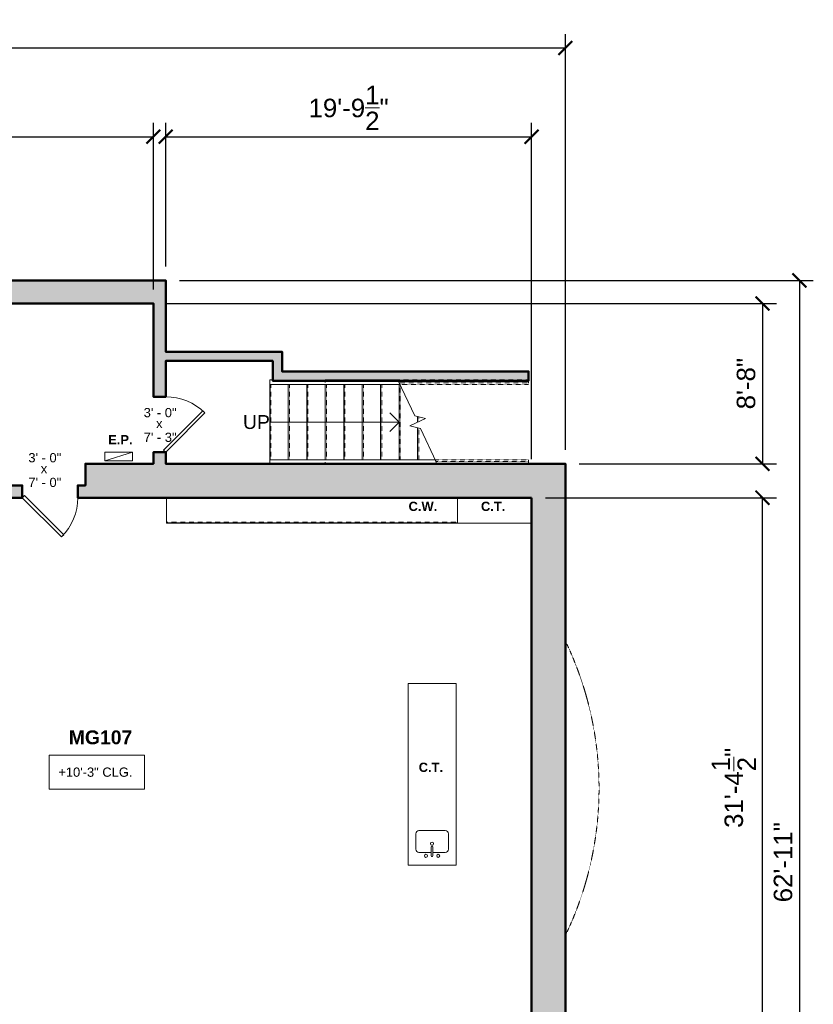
# Model space of a CAD drawing. Header units: inches. Extents: x -2078 to 109126, y -964 to 6385.
# Tile 76 of 137: x 10623 to 11139, y 4573 to 5212. Entities that reach past the tile are written whole.
import ezdxf

# ---------------------------------------------------------------- set-up
doc = ezdxf.new("R2010")
doc.units = ezdxf.units.IN
doc.header["$MEASUREMENT"] = 0
doc.linetypes.add('HIDDEN2', pattern=[0.1875, 0.125, -0.0625])
for name, color, linetype, lineweight in [('A-ANNO', 2, 'Continuous', 5), ('A-ANNO-DIMS', 1, 'Continuous', 9), ('A-CASE', 4, 'Continuous', 9), ('A-DOOR', 1, 'Continuous', 18), ('A-EQPT', 150, 'Continuous', 9), ('A-FIXT', 150, 'Continuous', 9), ('A-HIDDEN', 2, 'HIDDEN2', 18), ('A-RAILING', 4, 'Continuous', 9), ('A-STRS', 4, 'Continuous', 9), ('A-WALL', 3, 'Continuous', 40), ('S-STRS-ANNO', 31, 'Continuous', 9), ('S-STRS-MBND', 31, 'Continuous', 9)]:
    doc.layers.add(name, color=color, linetype=linetype, lineweight=lineweight)
doc.layers.add('A-HATCH', color=9, linetype='Continuous')
doc.styles.add('Arial', font='arial.ttf')
doc.styles.add('Arial_1', font='arial.ttf', dxfattribs={"height": 0.0625})
doc.styles.add('Arial_2', font='arial.ttf', dxfattribs={"height": 3})
doc.styles.add('Arial_B', font='arialbd.ttf', dxfattribs={"height": 4.5})
doc.styles.add('Arial_B_1', font='arialbd.ttf', dxfattribs={"height": 3})
doc.styles.add('Jay Cad', font='arial.ttf', dxfattribs={"height": 0.125})
doc.dimstyles.new('Jay Cad - DIMS', dxfattribs={"dimtxt": 0.125, "dimasz": 0.09375, "dimexe": 0.09375, "dimexo": 0.09375, "dimgap": 0.046875, "dimtad": 1, "dimdec": 1, "dimzin": 0, "dimdsep": 46, "dimlunit": 4, "dimtxsty": 'Jay Cad', "dimblk": 'ARCHTICK', "dimcen": 0.09, "dimclrd": 1, "dimclre": 1, "dimclrt": 256, "dimadec": 0, "dimazin": 0, "dimtfac": 1, "dimtdec": 1, "dimtofl": 0, "dimtmove": 1, "dimatfit": 3, "dimfxl": 1, "dimtolj": 1, "dimtzin": 0, "dimarcsym": 0})

# ---------------------------------------------------------------- blocks, each defined once
blk = doc.blocks.new('JC_DOOR_SINGLE PANEL - SINGLE DOOR-1459075-Munger Science Center _ Ahmanson Lecture Hall-1st Floor')
at = {"layer": 'A-DOOR', "lineweight": 20}
for p, q in [((-7.46, 29.46), (-8.87, 28.04)), ((-8.87, 28.04), (16.59, 2.59)), ((18, 4), (-7.46, 29.46)), ((16.59, 2.59), (18, 4))]:
    blk.add_line(p, q, dxfattribs=at)
at = {"layer": 'A-DOOR', "lineweight": 9}
blk.add_arc((18, 4), 36, 135, 180, dxfattribs=at)
blk = doc.blocks.new('JC_KITCHEN SINK - SINK-1465548-Munger Science Center _ Ahmanson Lecture Hall-1st Floor')
at = {"layer": 'A-FIXT'}
for p, q in [((-9.95, -3.64), (-9.95, 6.45)), ((-7.95, 8.45), (9.19, 8.45)), ((11.19, 6.45), (11.19, -3.64)), ((0.12, -5.64), (-7.95, -5.64)), ((0.12, -7.89), (0.12, -2.09)), ((1.12, -7.89), (1.12, -2.09)), ((9.19, -5.64), (1.12, -5.64))]:
    blk.add_line(p, q, dxfattribs=at)
for centre, radius, start, end in [((-7.95, 6.45), 2, 90, 180), ((9.19, 6.45), 2, 360, 90), ((0.62, 0), 1, 360, 180), ((0.62, 0), 1, 180, 0), ((-7.95, -3.64), 2, 180, 270), ((0.62, -2.09), 0.5, 360, 180), ((9.19, -3.64), 2, 270, 0), ((-3.38, -7.89), 1, 360, 180), ((-3.38, -7.89), 1, 180, 0), ((0.62, -7.89), 0.5, 180, 0), ((4.62, -7.89), 1, 0, 180), ((4.62, -7.89), 1, 180, 0)]:
    blk.add_arc(centre, radius, start, end, dxfattribs=at)
blk = doc.blocks.new('JC_DOOR_SINGLE PANEL - SINGLE DOOR-1483412-Munger Science Center _ Ahmanson Lecture Hall-1st Floor')
at = {"layer": 'A-DOOR', "lineweight": 20}
for p, q in [((-7.46, 29.46), (-8.87, 28.04)), ((-8.87, 28.04), (16.59, 2.59)), ((18, 4), (-7.46, 29.46)), ((16.59, 2.59), (18, 4))]:
    blk.add_line(p, q, dxfattribs=at)
at = {"layer": 'A-DOOR', "lineweight": 9}
blk.add_arc((18, 4), 36, 135, 180, dxfattribs=at)
blk = doc.blocks.new('Railing - Railing-1485568-Munger Science Center _ Ahmanson Lecture Hall-1st Floor')
at = {"layer": 'A-RAILING'}
for p, q in [((1539.58, 619.88), (1539.66, 619.88)), ((1540.12, 618.88), (1539.66, 619.88)), ((1540.12, 618.88), (1539.66, 619.88)), ((1540.12, 618.88), (1539.66, 619.88)), ((1540.12, 618.88), (1539.66, 619.88)), ((1540.12, 618.88), (1539.66, 619.88)), ((1539.97, 618.88), (1540.12, 618.88))]:
    blk.add_line(p, q, dxfattribs=at)
at = {"layer": 'A-RAILING', "linetype": 'HIDDEN2'}
for p, q in [((1539.66, 619.88), (1599.79, 619.88)), ((1539.66, 619.88), (1599.79, 619.88)), ((1539.66, 619.88), (1599.79, 619.88)), ((1539.66, 619.88), (1599.79, 619.88)), ((1539.66, 619.88), (1599.79, 619.88)), ((1599.79, 619.88), (1599.79, 618.88)), ((1599.79, 619.88), (1599.79, 618.88)), ((1599.79, 619.88), (1599.79, 618.88)), ((1599.79, 619.88), (1599.79, 618.88)), ((1599.79, 619.88), (1599.79, 618.88)), ((1540.12, 618.88), (1599.79, 618.88)), ((1540.12, 618.88), (1599.79, 618.88)), ((1540.12, 618.88), (1599.79, 618.88)), ((1540.12, 618.88), (1599.79, 618.88)), ((1540.12, 618.88), (1599.79, 618.88))]:
    blk.add_line(p, q, dxfattribs=at)
blk = doc.blocks.new('Railing - Railing-1485572-Munger Science Center _ Ahmanson Lecture Hall-1st Floor')
at = {"layer": 'A-RAILING', "linetype": 'HIDDEN2'}
for p, q in [((1515.61, 671.79), (1599.79, 671.79)), ((1515.61, 671.79), (1599.79, 671.79)), ((1515.61, 671.79), (1599.79, 671.79)), ((1515.61, 671.79), (1599.79, 671.79)), ((1515.61, 671.79), (1599.79, 671.79)), ((1515.99, 670.79), (1599.79, 670.79)), ((1515.99, 670.79), (1599.79, 670.79)), ((1515.99, 670.79), (1599.79, 670.79)), ((1515.99, 670.79), (1599.79, 670.79)), ((1515.99, 670.79), (1599.79, 670.79)), ((1599.79, 671.79), (1599.79, 670.79)), ((1599.79, 671.79), (1599.79, 670.79)), ((1599.79, 671.79), (1599.79, 670.79)), ((1599.79, 671.79), (1599.79, 670.79)), ((1599.79, 671.79), (1599.79, 670.79))]:
    blk.add_line(p, q, dxfattribs=at)
blk = doc.blocks.new('Top Rail Type - Top Rail_Internal_-1485578-Munger Science Center _ Ahmanson Lecture Hall-1st Floor')
at = {"layer": 'A-RAILING', "flags": 128}
for points in [[(1431.79, 619.3), (1431.79, 619.38), (1431.79, 619.46)], [(1467.8, 619.49), (1467.79, 619.38), (1467.8, 619.27)]]:
    blk.add_lwpolyline(points, dxfattribs=at)
blk = doc.blocks.new('Top Rail Type - Top Rail_Internal_-V2-Munger Science Center _ Ahmanson Lecture Hall-1st Floor')
at = {"layer": 'A-RAILING'}
for p, q in [((1431.79, 620.88), (1431.79, 618.38)), ((1431.79, 620.88), (1539.19, 620.88)), ((1540.36, 618.38), (1539.19, 620.88)), ((1467.79, 617.88), (1540.36, 617.88)), ((1540.36, 617.88), (1540.36, 618.38))]:
    blk.add_line(p, q, dxfattribs=at)
at = {"layer": 'A-RAILING', "linetype": 'HIDDEN2'}
for p, q in [((1539.19, 620.88), (1599.79, 620.88)), ((1599.79, 620.88), (1599.79, 617.88)), ((1540.36, 617.88), (1599.79, 617.88))]:
    blk.add_line(p, q, dxfattribs=at)
blk = doc.blocks.new('Top Rail Type - Top Rail_Internal_-1485589-Munger Science Center _ Ahmanson Lecture Hall-1st Floor')
at = {"layer": 'A-RAILING', "flags": 128}
for points in [[(1431.79, 671.21), (1431.79, 671.29), (1431.79, 671.38)], [(1467.8, 671.4), (1467.79, 671.29), (1467.8, 671.18)]]:
    blk.add_lwpolyline(points, dxfattribs=at)
blk = doc.blocks.new('Top Rail Type - Top Rail_Internal_-V3-Munger Science Center _ Ahmanson Lecture Hall-1st Floor')
at = {"layer": 'A-RAILING'}
for p, q in [((1431.79, 672.79), (1431.79, 669.79)), ((1431.79, 672.79), (1433.73, 672.79)), ((1467.79, 672.79), (1515.22, 672.79)), ((1515.22, 672.29), (1515.22, 672.79)), ((1516.38, 669.79), (1515.22, 672.29)), ((1431.79, 669.79), (1516.38, 669.79))]:
    blk.add_line(p, q, dxfattribs=at)
at = {"layer": 'A-RAILING', "linetype": 'HIDDEN2'}
for p, q in [((1515.22, 672.79), (1599.79, 672.79)), ((1599.79, 672.79), (1599.79, 669.79)), ((1516.38, 669.79), (1599.79, 669.79))]:
    blk.add_line(p, q, dxfattribs=at)
blk = doc.blocks.new('JC- existing door Tag_quad - JC- existing door Tag_quad-839775-Munger Science Center _ Ahmanson Lecture Hall-1st Floor')
at = {"layer": 'A-ANNO', "insert": (-0.0234, 0.0378), "char_height": 0.0625, "width": 0.0505, "attachment_point": 1, "style": 'Arial_1', "bg_fill": 3, "box_fill_scale": 1.25, "bg_fill_color": 256, "bg_fill_true_color": 13158600, "bg_fill_transparency": 0}
blk.add_mtext('x', dxfattribs=at)
blk = doc.blocks.new('_ArchTick')
at = {"color": 0, "linetype": 'ByBlock', "const_width": 0.15}
blk.add_lwpolyline([(-0.5, -0.5), (0.5, 0.5)], dxfattribs=at)
blk = doc.blocks.new('*D3296')
at = {"layer": 'A-ANNO-DIMS', "color": 1, "lineweight": -2, "transparency": 16777216}
for p, q in [((10964.56, 4901.69), (11114.51, 4901.69)), ((11105.51, 4525.19), (11105.51, 4901.69)), ((10964.56, 4525.19), (11114.51, 4525.19))]:
    blk.add_line(p, q, dxfattribs=at)
at = {"layer": 'Defpoints', "color": 0, "transparency": 16777216}
for p in [(10955.56, 4901.69), (11105.51, 4901.69), (10955.56, 4525.19)]:
    blk.add_point(p, dxfattribs=at)
at = {"layer": 'A-ANNO-DIMS', "color": 1, "lineweight": -2, "transparency": 16777216, "xscale": 9, "yscale": 9, "zscale": 9}
for p, rotation in [((11105.51, 4901.69), 90), ((11105.51, 4525.19), 270)]:
    blk.add_blockref('_ArchTick', p, dxfattribs=dict(at, rotation=rotation))
at = {"layer": 'A-ANNO-DIMS', "color": 2, "transparency": 16777216, "insert": (11086.85, 4713.44), "char_height": 12, "width": 1.4974, "attachment_point": 5, "rotation": 90, "style": 'Jay Cad'}
blk.add_mtext('\\A1;31\'-4{\\H1x;\\S1/2;}"', dxfattribs=at)
blk = doc.blocks.new('*D3298')
at = {"layer": 'A-ANNO-DIMS', "color": 1, "lineweight": -2, "transparency": 16777216}
for p, q in [((10719.06, 5027.69), (11114.51, 5027.69)), ((11105.51, 5027.69), (11105.51, 4923.69)), ((10986.56, 4923.69), (11114.51, 4923.69))]:
    blk.add_line(p, q, dxfattribs=at)
at = {"layer": 'Defpoints', "color": 0, "transparency": 16777216}
for p in [(10710.06, 5027.69), (10977.56, 4923.69), (11105.51, 4923.69)]:
    blk.add_point(p, dxfattribs=at)
at = {"layer": 'A-ANNO-DIMS', "color": 1, "lineweight": -2, "transparency": 16777216, "xscale": 9, "yscale": 9, "zscale": 9}
for p, rotation in [((11105.51, 5027.69), 90), ((11105.51, 4923.69), 270)]:
    blk.add_blockref('_ArchTick', p, dxfattribs=dict(at, rotation=rotation))
at = {"layer": 'A-ANNO-DIMS', "color": 2, "transparency": 16777216, "insert": (11094.88, 4975.69), "char_height": 12, "width": 0.8017, "attachment_point": 5, "rotation": 90, "style": 'Jay Cad'}
blk.add_mtext('\\A1;8\'-8"', dxfattribs=at)
blk = doc.blocks.new('*D3299')
at = {"layer": 'A-ANNO-DIMS', "color": 1, "lineweight": -2, "transparency": 16777216}
for p, q in [((10727.06, 5042.69), (11138.51, 5042.69)), ((11129.51, 5042.69), (11129.51, 4287.69)), ((10344.56, 4287.69), (11138.51, 4287.69))]:
    blk.add_line(p, q, dxfattribs=at)
at = {"layer": 'Defpoints', "color": 0, "transparency": 16777216}
for p in [(10718.06, 5042.69), (10335.56, 4287.69), (11129.51, 4287.69)]:
    blk.add_point(p, dxfattribs=at)
at = {"layer": 'A-ANNO-DIMS', "color": 1, "lineweight": -2, "transparency": 16777216, "xscale": 9, "yscale": 9, "zscale": 9}
for p, rotation in [((11129.51, 5042.69), 90), ((11129.51, 4287.69), 270)]:
    blk.add_blockref('_ArchTick', p, dxfattribs=dict(at, rotation=rotation))
at = {"layer": 'A-ANNO-DIMS', "color": 2, "transparency": 16777216, "insert": (11118.88, 4665.19), "char_height": 12, "width": 1.1478, "attachment_point": 5, "rotation": 90, "style": 'Jay Cad'}
blk.add_mtext('\\A1;62\'-11"', dxfattribs=at)
blk = doc.blocks.new('*D3300')
at = {"layer": 'A-ANNO-DIMS', "color": 1, "lineweight": -2, "transparency": 16777216}
for p, q in [((10718.06, 5051.69), (10718.06, 5144.89)), ((10955.56, 4926.69), (10955.56, 5144.89)), ((10718.06, 5135.89), (10955.56, 5135.89))]:
    blk.add_line(p, q, dxfattribs=at)
at = {"layer": 'Defpoints', "color": 0, "transparency": 16777216}
for p in [(10955.56, 5135.89), (10718.06, 5042.69), (10955.56, 4917.69)]:
    blk.add_point(p, dxfattribs=at)
at = {"layer": 'A-ANNO-DIMS', "color": 1, "lineweight": -2, "transparency": 16777216, "xscale": 9, "yscale": 9, "zscale": 9, "rotation": 180}
blk.add_blockref('_ArchTick', (10718.06, 5135.89), dxfattribs=at)
at = {"layer": 'A-ANNO-DIMS', "color": 1, "lineweight": -2, "transparency": 16777216, "xscale": 9, "yscale": 9, "zscale": 9}
blk.add_blockref('_ArchTick', (10955.56, 5135.89), dxfattribs=at)
at = {"layer": 'A-ANNO-DIMS', "color": 2, "transparency": 16777216, "insert": (10836.81, 5154.54), "char_height": 12, "width": 1.4974, "attachment_point": 5, "style": 'Jay Cad'}
blk.add_mtext('\\A1;19\'-9{\\H1x;\\S1/2;}"', dxfattribs=at)
blk = doc.blocks.new('*D3301')
at = {"layer": 'A-ANNO-DIMS', "color": 1, "lineweight": -2, "transparency": 16777216}
for p, q in [((9166.06, 5036.69), (9166.06, 5144.89)), ((10710.06, 5036.69), (10710.06, 5144.89)), ((9166.06, 5135.89), (10710.06, 5135.89))]:
    blk.add_line(p, q, dxfattribs=at)
at = {"layer": 'Defpoints', "color": 0, "transparency": 16777216}
for p in [(10710.06, 5135.89), (9166.06, 5027.69), (10710.06, 5027.69)]:
    blk.add_point(p, dxfattribs=at)
at = {"layer": 'A-ANNO-DIMS', "color": 1, "lineweight": -2, "transparency": 16777216, "xscale": 9, "yscale": 9, "zscale": 9, "rotation": 180}
blk.add_blockref('_ArchTick', (9166.06, 5135.89), dxfattribs=at)
at = {"layer": 'A-ANNO-DIMS', "color": 1, "lineweight": -2, "transparency": 16777216, "xscale": 9, "yscale": 9, "zscale": 9}
blk.add_blockref('_ArchTick', (10710.06, 5135.89), dxfattribs=at)
at = {"layer": 'A-ANNO-DIMS', "color": 2, "transparency": 16777216, "insert": (9938.06, 5146.51), "char_height": 12, "width": 1.1478, "attachment_point": 5, "style": 'Jay Cad'}
blk.add_mtext('\\A1;128\'-8"', dxfattribs=at)
blk = doc.blocks.new('*D3308')
at = {"layer": 'A-ANNO-DIMS', "color": 1, "lineweight": -2, "transparency": 16777216}
for p, q in [((8526.53, 5036.69), (8526.53, 5202.47)), ((10977.56, 4932.69), (10977.56, 5202.47)), ((8526.53, 5193.47), (10977.56, 5193.47))]:
    blk.add_line(p, q, dxfattribs=at)
at = {"layer": 'Defpoints', "color": 0, "transparency": 16777216}
for p in [(10977.56, 5193.47), (8526.53, 5027.69), (10977.56, 4923.69)]:
    blk.add_point(p, dxfattribs=at)
at = {"layer": 'A-ANNO-DIMS', "color": 1, "lineweight": -2, "transparency": 16777216, "xscale": 9, "yscale": 9, "zscale": 9, "rotation": 180}
blk.add_blockref('_ArchTick', (8526.53, 5193.47), dxfattribs=at)
at = {"layer": 'A-ANNO-DIMS', "color": 1, "lineweight": -2, "transparency": 16777216, "xscale": 9, "yscale": 9, "zscale": 9}
blk.add_blockref('_ArchTick', (10977.56, 5193.47), dxfattribs=at)
at = {"layer": 'A-ANNO-DIMS', "color": 2, "transparency": 16777216, "insert": (9752.04, 5204.1), "char_height": 12, "width": 1.1478, "attachment_point": 5, "style": 'Jay Cad'}
blk.add_mtext('\\A1;204\'-3"', dxfattribs=at)

msp = doc.modelspace()

# ---------------------------------------------------------------- linework, layer by layer
at = {"layer": 'A-CASE'}
for p, q in [((10718.558, 4901.692), (10718.558, 4885.192)), ((10907.558, 4885.192), (10907.558, 4901.692)), ((10718.558, 4885.192), (10954.822, 4885.192)), ((10875.558, 4781.192), (10875.558, 4663.192)), ((10875.558, 4781.192), (10906.558, 4781.192)), ((10906.558, 4781.192), (10906.558, 4663.192)), ((10875.558, 4663.192), (10906.558, 4663.192))]:
    msp.add_line(p, q, dxfattribs=at)
at = {"layer": 'A-EQPT'}
for p, q in [((10678.469, 4931.297), (10696.469, 4931.297)), ((10678.469, 4925.515), (10678.469, 4931.297)), ((10696.469, 4931.297), (10678.469, 4925.515)), ((10696.469, 4925.515), (10678.469, 4925.515)), ((10696.469, 4931.297), (10696.469, 4925.515))]:
    msp.add_line(p, q, dxfattribs=at)
at = {"layer": 'A-HIDDEN'}
msp.add_line((10907.558, 4885.848), (10718.558, 4885.848), dxfattribs=at)
at = {"layer": 'A-HIDDEN', "lineweight": 20}
msp.add_arc((10779.605, 4713.192), 219.786, 334.245633, 25.754367, dxfattribs=at)
at = {"layer": 'A-STRS'}
for p, q in [((10785.618, 4975.105), (10785.618, 4926.192)), ((10797.618, 4975.105), (10797.618, 4926.192)), ((10809.618, 4975.105), (10809.618, 4926.192)), ((10821.618, 4975.105), (10821.618, 4926.192)), ((10833.618, 4975.105), (10833.618, 4926.192)), ((10845.618, 4975.105), (10845.618, 4926.192)), ((10857.618, 4975.105), (10857.618, 4926.192)), ((10869.618, 4975.105), (10869.618, 4926.192)), ((10881.618, 4954.265), (10881.618, 4950.649)), ((10881.618, 4947.032), (10881.618, 4926.192)), ((10893.993, 4923.692), (10894.188, 4923.692))]:
    msp.add_line(p, q, dxfattribs=at)
at = {"layer": 'A-STRS', "linetype": 'HIDDEN2'}
for p, q in [((10786.368, 4975.105), (10786.368, 4926.192)), ((10798.368, 4975.105), (10798.368, 4926.192)), ((10810.368, 4975.105), (10810.368, 4926.192)), ((10822.368, 4975.105), (10822.368, 4926.192)), ((10834.368, 4975.105), (10834.368, 4926.192)), ((10846.368, 4975.105), (10846.368, 4926.192)), ((10858.368, 4975.105), (10858.368, 4926.192)), ((10870.368, 4974.774), (10870.368, 4926.192)), ((10882.368, 4954.083), (10882.368, 4950.998)), ((10882.368, 4946.85), (10882.368, 4926.192))]:
    msp.add_line(p, q, dxfattribs=at)
at = {"layer": 'A-WALL', "lineweight": 50}
msp.add_lwpolyline([(9166.058, 5027.692), (10710.058, 5027.692), (10710.058, 4967.192), (10718.058, 4967.192), (10718.058, 4990.417), (10787.566, 4990.417), (10787.566, 4977.605), (10953.618, 4977.605), (10953.618, 4983.605), (10793.566, 4983.605), (10793.566, 4996.417), (10718.058, 4996.417), (10718.058, 5042.692), (8550.199, 5042.692)], dxfattribs=at)
msp.add_lwpolyline([(10624.969, 4901.692), (10624.969, 4909.692), (10372.558, 4909.692), (10372.558, 4901.692)], close=True, dxfattribs=at)
at = {"layer": 'S-STRS-ANNO'}
for p, q in [((10869.618, 4950.649), (10863.618, 4956.649)), ((10785.618, 4950.649), (10797.618, 4950.649)), ((10797.618, 4950.649), (10809.618, 4950.649)), ((10809.618, 4950.649), (10821.618, 4950.649)), ((10821.618, 4950.649), (10833.618, 4950.649)), ((10833.618, 4950.649), (10845.618, 4950.649)), ((10845.618, 4950.649), (10857.618, 4950.649)), ((10857.618, 4950.649), (10869.618, 4950.649)), ((10869.618, 4950.649), (10863.618, 4944.649))]:
    msp.add_line(p, q, dxfattribs=at)
at = {"layer": 'S-STRS-MBND'}
for p, q in [((10879.716, 4954.727), (10869.048, 4977.605)), ((10876.52, 4948.271), (10886.716, 4953.026)), ((10886.716, 4953.026), (10879.716, 4954.727)), ((10883.519, 4946.57), (10876.52, 4948.271)), ((10893.642, 4924.863), (10883.519, 4946.57)), ((10894.188, 4923.692), (10893.955, 4924.192))]:
    msp.add_line(p, q, dxfattribs=at)

# ---------------------------------------------------------------- block references
at = {"layer": 'A-DOOR', "rotation": 180}
msp.add_blockref('JC_DOOR_SINGLE PANEL - SINGLE DOOR-1459075-Munger Science Center _ Ahmanson Lecture Hall-1st Floor', (10642.969, 4905.692), dxfattribs=at)
at = {"layer": 'A-FIXT'}
msp.add_blockref('JC_KITCHEN SINK - SINK-1465548-Munger Science Center _ Ahmanson Lecture Hall-1st Floor', (10890.373, 4677.24), dxfattribs=at)
at = {"layer": 'A-RAILING'}
for name in ['Top Rail Type - Top Rail_Internal_-V3-Munger Science Center _ Ahmanson Lecture Hall-1st Floor', 'Top Rail Type - Top Rail_Internal_-1485589-Munger Science Center _ Ahmanson Lecture Hall-1st Floor', 'Railing - Railing-1485572-Munger Science Center _ Ahmanson Lecture Hall-1st Floor', 'Top Rail Type - Top Rail_Internal_-V2-Munger Science Center _ Ahmanson Lecture Hall-1st Floor', 'Railing - Railing-1485568-Munger Science Center _ Ahmanson Lecture Hall-1st Floor', 'Top Rail Type - Top Rail_Internal_-1485578-Munger Science Center _ Ahmanson Lecture Hall-1st Floor']:
    msp.add_blockref(name, (9353.831, 4305.312), dxfattribs=at)

# ---------------------------------------------------------------- texts
at = {"layer": 'A-ANNO', "char_height": 6, "attachment_point": 1, "style": 'Arial_2', "bg_fill": 3, "box_fill_scale": 1.25, "bg_fill_color": 256, "bg_fill_true_color": 13158600, "bg_fill_transparency": 0}
for s, insert, width in [('3\' - 0"', (10703.749, 4959.898), 26.967), ('7\' - 3"', (10703.749, 4943.875), 26.967), ('3\' - 0"', (10628.884, 4930.63), 26.967), ('7\' - 0"', (10628.884, 4914.608), 26.967), ('+10\'-3" CLG.', (10648.347, 4726.633), 60.297)]:
    msp.add_mtext(s, dxfattribs=dict(at, insert=insert, width=width))
at = {"layer": 'A-ANNO', "insert": (10768.242, 4955.269), "char_height": 9, "width": 20.85096, "attachment_point": 1, "line_spacing_factor": 0.941778, "style": 'Arial'}
msp.add_mtext('UP', dxfattribs=at)
at = {"layer": 'A-ANNO', "attachment_point": 1}
for s, insert, char_height, width, style in [('E.P.', (10680.713, 4942.341), 6, 19.998, 'Arial_B'), ('C.W.', (10875.731, 4899.08), 6, 23.634, 'Arial_B'), ('C.T.', (10922.731, 4899.08), 6, 19.998, 'Arial_B'), ('MG107', (10655.138, 4750.716), 9, 113.019, 'Arial_B_1'), ('C.T.', (10882.322, 4729.772), 6, 19.998, 'Arial_B')]:
    msp.add_mtext(s, dxfattribs=dict(at, insert=insert, char_height=char_height, width=width, style=style))

# ---------------------------------------------------------------- dimensions: what is measured, and where the dimension line sits
at = {"layer": 'A-ANNO-DIMS'}
dim = msp.add_linear_dim(base=(10710.058, 5135.886), p1=(9166.058, 5027.692), p2=(10710.058, 5027.692), dimstyle='Jay Cad - DIMS', override={"dimclrt": 2}, dxfattribs=at)
dim.commit()
dim.dimension.update_dxf_attribs({"geometry": '*D3301', "text_midpoint": (9938.058, 5146.513)})
dim = msp.add_linear_dim(base=(11105.506, 4901.692), p1=(10955.558, 4525.192), p2=(10955.558, 4901.692), angle=90, dimstyle='Jay Cad - DIMS', override={"dimclrt": 2}, dxfattribs=at)
dim.commit()
dim.dimension.update_dxf_attribs({"geometry": '*D3296', "text_midpoint": (11086.851, 4713.442)})

# ---------------------------------------------------------------- next in the draw order: hatches: boundary and pattern name
at = {"layer": 'A-HATCH'}
h = msp.add_hatch(color=256, dxfattribs=at)
h.dxf.hatch_style = 1
h.paths.add_polyline_path([(7442.991, 4443.066), (7810.847, 4519.174), (7832.61, 4527.095), (7823.924, 4549.725), (7859.83, 4562.794), (7868.12, 4540.019), (7892.552, 4548.912), (7890.158, 4555.49), (7872.303, 4548.991), (7863.753, 4572.483), (7857.175, 4570.089), (7857.778, 4568.432), (7816.134, 4553.274), (7824.462, 4531.578), (7808.931, 4525.925), (7476.345, 4457.115), (7475.837, 4458.511), (7848.428, 4594.123), (7848.967, 4592.642), (7855.544, 4595.036), (7852.269, 4604.035), (7678.423, 4540.76), (7658.154, 4596.449), (7648.757, 4593.029), (7656.731, 4571.122), (7599.879, 4550.43), (7594.228, 4565.956), (7455.154, 4515.337), (7457.206, 4509.699), (7469.086, 4477.058), (7478.721, 4467.726), (7473.212, 4465.721), (7466.659, 4463.335), (7411.157, 4443.134), (7398.6, 4439.096), (7411.056, 4404.872), (7436.487, 4414.128), (7437.341, 4409.241), (7438.216, 4404.358), (7449.009, 4406.49), (7445.851, 4424.754)], flags=17)
h.paths.add_polyline_path([(7305.921, 4509.999), (7635.338, 4629.897), (7636.444, 4626.858), (7645.841, 4630.278), (7643.538, 4636.606), (7690.993, 4653.878), (7688.599, 4660.456), (7641.144, 4643.184), (7621.136, 4698.156), (7708.058, 4729.792), (7728.066, 4674.82), (7722.428, 4672.768), (7724.822, 4666.19), (7737.038, 4670.637), (7714.635, 4732.187), (8526.53, 5027.692), (9158.058, 5027.692), (9158.058, 5014.692), (9166.058, 5014.692), (9166.058, 5027.692), (10710.058, 5027.692), (10710.058, 4967.192), (10718.058, 4967.192), (10718.058, 4990.417), (10787.566, 4990.417), (10787.566, 4977.605), (10953.618, 4977.605), (10953.618, 4983.605), (10793.566, 4983.605), (10793.566, 4996.417), (10718.058, 4996.417), (10718.058, 5042.692), (8550.199, 5042.692), (7613.446, 4701.742), (7637.045, 4636.903), (7298.242, 4513.589), (7442.023, 4116.122), (7430.522, 4111.961), (7430.522, 3959.561), (7442.522, 3959.561), (7442.522, 4109.922), (7449.706, 4112.521)])
h.paths.add_polyline_path([(7455.986, 4371.173), (7445.194, 4369.041, 0.0691577), (7553.668, 4070.742), (7563.309, 4076.04, -0.0690822)], flags=17)
h.paths.add_polyline_path([(7589.831, 4028.68), (7580.647, 4044.49), (7571.005, 4039.192), (7573.37, 4035.064), (7575.752, 4030.945), (7550.14, 4021.623), (7562.639, 3987.281), (7652.949, 4020.151), (7651.19, 4024.983), (7693.927, 4047.907), (7698.054, 4036.567), (7855.922, 4094.027), (7850.282, 4109.525), (7893.018, 4132.449), (7901.028, 4110.444), (7991.238, 4143.278), (7972.966, 4193.48), (7978.369, 4195.446), (7974.265, 4206.723), (7931.078, 4191.004), (7599.267, 4013.018)], flags=17)
h.paths.add_polyline_path([(7962.832, 4604.342), (7960.438, 4610.919), (7936.006, 4602.027), (7925.745, 4630.218), (7910.71, 4624.745), (7930.564, 4570.196), (7923.986, 4567.802), (7926.381, 4561.224), (7932.958, 4563.619), (8052.495, 4235.196), (8041.923, 4231.348), (8046.027, 4220.072), (8051.9, 4222.21), (8119.518, 4036.432), (8139.251, 4043.615), (8054.516, 4276.423), (8083.646, 4287.026), (8081.594, 4292.664), (8052.464, 4282.062), (7938.4, 4595.449)], flags=17)
h.paths.add_polyline_path([(8154.984, 4000.389), (8135.251, 3993.206), (8144.058, 3969.009), (8186.344, 3984.4), (8183.608, 3991.918), (8161.055, 3983.709)], flags=17)
h.paths.add_polyline_path([(8250.711, 4007.832), (8235.676, 4002.36), (8232.942, 4009.874), (8223.075, 4006.282), (8225.811, 3998.765), (8228.16, 3999.62), (8236.189, 3977.562), (8258.741, 3985.77)], flags=17)
h.paths.add_polyline_path([(8453.557, 4082.059), (8456.846, 4083.256), (8454.11, 4090.774), (8443.304, 4086.841), (8446.168, 4078.972), (8431.132, 4073.5), (8439.302, 4051.054, 0.0010681), (8439.906, 4051.709), (8461.715, 4059.647)], flags=17)
h.paths.add_polyline_path([(8507.849, 4153.642), (8634.189, 4199.626), (8601.965, 4288.161), (8647.588, 4304.767), (8640.677, 4323.755), (8642.557, 4324.439), (8639.479, 4332.896), (8637.599, 4332.212), (8564.749, 4532.366), (8556.292, 4529.288), (8565.013, 4505.326), (8549.978, 4499.854), (8551.688, 4495.155), (8566.723, 4500.628), (8631.194, 4323.496), (8480.843, 4268.772), (8429.359, 4410.223), (8425.601, 4408.855), (8391.408, 4502.797), (8484.908, 4536.828), (8506.113, 4478.567), (8509.872, 4479.935), (8485.246, 4547.593), (8542.098, 4568.286), (8543.979, 4563.117), (8552.436, 4566.195), (8546.28, 4583.11), (8537.823, 4580.032), (8539.704, 4574.863), (8482.894, 4554.186), (8458.097, 4622.314), (8454.338, 4620.946), (8475.715, 4562.215), (8382.174, 4528.169), (8347.288, 4624.018), (8405.549, 4645.223), (8402.222, 4654.364), (8395.644, 4651.97), (8396.577, 4649.407), (8344.894, 4630.595), (8330.529, 4670.063), (8382.212, 4688.874), (8383.331, 4685.799), (8389.909, 4688.193), (8372.715, 4735.433), (8468.564, 4770.319), (8515.152, 4642.32), (8500.018, 4636.811), (8501.728, 4632.113), (8516.862, 4637.621), (8525.51, 4613.861), (8533.967, 4616.939), (8462.454, 4813.42), (8455.876, 4811.026), (8467.365, 4779.461), (8363.059, 4741.496), (8379.818, 4695.452), (8320.617, 4673.904), (8261.106, 4837.411), (8424.612, 4896.922), (8443.563, 4844.855), (8450.141, 4847.249), (8443.985, 4864.163), (8441.166, 4863.137), (8428.371, 4898.29), (8434.009, 4900.342), (8431.615, 4906.92), (8253.073, 4841.937), (8293.089, 4731.995), (8286.511, 4729.6), (8288.905, 4723.023), (8293.604, 4724.733), (8407.667, 4411.345), (8401.09, 4408.951), (8403.142, 4403.313), (8409.72, 4405.707), (8516.13, 4113.347), (8493.577, 4105.139), (8496.313, 4097.621), (8524.504, 4107.882)], flags=17)
h.paths.add_polyline_path([(8255.076, 4710.71), (8252.682, 4717.288), (7994.267, 4623.232), (7996.661, 4616.654)], flags=17)
h.paths.add_polyline_path([(8544.558, 4902.692), (8675.058, 4902.692), (8675.058, 4842.192), (8607.558, 4842.192), (8607.558, 4835.192), (8664.058, 4835.192), (8664.058, 4788.192), (8666.246, 4788.192), (8666.246, 4830.192), (8667.871, 4830.192), (8667.871, 4788.192), (8670.058, 4788.192), (8670.058, 4835.192), (8775.058, 4835.192), (8775.058, 4734.589), (8670.058, 4734.589), (8670.058, 4745.192), (8664.058, 4745.192), (8664.058, 4697.81), (8594.61, 4672.533), (8650.359, 4519.363), (8656.937, 4521.757), (8603.582, 4668.349), (8683.917, 4697.589), (8683.917, 4728.589), (8775.058, 4728.589), (8775.058, 4484.936), (8682.589, 4451.28), (8669.25, 4487.928), (8662.672, 4485.534), (8680.286, 4437.14), (8686.864, 4439.534), (8684.641, 4445.642), (8775.058, 4478.551), (8775.058, 4295.692), (8751.15, 4295.692), (8750.742, 4296.791), (8745.118, 4294.7), (8747.724, 4287.692), (8802.058, 4287.692), (8802.058, 4295.692), (8782.058, 4295.692), (8782.058, 4561.692), (8812.058, 4561.692), (8812.058, 4568.692), (8783.058, 4568.692), (8783.058, 4859.692), (8775.058, 4859.692), (8775.058, 4857.692), (8767.058, 4857.692), (8767.058, 4840.192), (8683.058, 4840.192), (8683.058, 4909.692), (8517.676, 4909.692), (8508.549, 4934.922), (8499.273, 4931.546), (8501.667, 4924.968), (8506.232, 4926.629), (8519.012, 4891.3), (8516.191, 4890.279), (8536.119, 4835.192), (8571.558, 4835.192), (8571.558, 4842.192), (8544.558, 4842.192)], flags=17)
h.paths.add_polyline_path([(8725.65, 4364.26), (8715.594, 4360.6), (8699.177, 4405.705), (8692.599, 4403.311), (8709.016, 4358.205), (8707.136, 4357.521), (8710.215, 4349.064), (8723.149, 4353.772), (8732.569, 4328.442), (8738.193, 4330.533)], flags=16)
h.paths.add_polyline_path([(8871.558, 4273.692), (8855.058, 4273.692), (8855.058, 4295.692), (8844.058, 4295.692), (8844.058, 4287.692), (8847.058, 4287.692), (8847.058, 4263.692), (8871.558, 4263.692)], flags=17)
h.paths.add_polyline_path([(9088.058, 4287.692), (9090.058, 4287.692), (9090.058, 4295.692), (9079.058, 4295.692), (9079.058, 4273.692), (9063.558, 4273.692), (9063.558, 4263.692), (9088.058, 4263.692)], flags=17)
h.paths.add_polyline_path([(9171.058, 4315.692), (9166.058, 4315.692), (9166.058, 4594.692), (9171.058, 4594.692), (9171.058, 4614.692), (9166.058, 4614.692), (9166.058, 4883.692), (9171.058, 4883.692), (9171.058, 4901.692), (9174.058, 4901.692), (9174.058, 4909.692), (9166.058, 4909.692), (9166.058, 4942.692), (9158.058, 4942.692), (9158.058, 4909.692), (9151.058, 4909.692), (9151.058, 4901.692), (9153.058, 4901.692), (9153.058, 4883.692), (9158.058, 4883.692), (9158.058, 4614.692), (9153.058, 4614.692), (9153.058, 4594.692), (9158.058, 4594.692), (9158.058, 4568.692), (9151.058, 4568.692), (9151.058, 4561.692), (9158.058, 4561.692), (9158.058, 4315.692), (9153.058, 4315.692), (9153.058, 4295.692), (9132.058, 4295.692), (9132.058, 4287.692), (9192.058, 4287.692), (9192.058, 4295.692), (9171.058, 4295.692)], flags=17)
h.paths.add_polyline_path([(9260.058, 4273.692), (9243.058, 4273.692), (9243.058, 4295.692), (9234.058, 4295.692), (9234.058, 4263.692), (9260.058, 4263.692)], flags=17)
h.paths.add_polyline_path([(9475.558, 4287.692), (9478.558, 4287.692), (9478.558, 4295.692), (9466.558, 4295.692), (9466.558, 4273.692), (9452.058, 4273.692), (9452.058, 4263.692), (9475.558, 4263.692)], flags=17)
h.paths.add_polyline_path([(9577.558, 4295.692), (9556.558, 4295.692), (9556.558, 4901.692), (9562.558, 4901.692), (9562.558, 4909.692), (9535.558, 4909.692), (9535.558, 4901.692), (9541.558, 4901.692), (9541.558, 4295.692), (9520.558, 4295.692), (9520.558, 4287.692), (9577.558, 4287.692)], flags=17)
h.paths.add_polyline_path([(9646.058, 4273.692), (9630.058, 4273.692), (9630.058, 4295.692), (9619.558, 4295.692), (9619.558, 4287.692), (9623.058, 4287.692), (9623.058, 4263.692), (9646.058, 4263.692)], flags=17)
h.paths.add_polyline_path([(9862.058, 4287.692), (9865.058, 4287.692), (9865.058, 4295.692), (9854.058, 4295.692), (9854.058, 4273.692), (9838.058, 4273.692), (9838.058, 4263.692), (9862.058, 4263.692)], flags=17)
h.paths.add_polyline_path([(9964.058, 4295.692), (9943.058, 4295.692), (9943.058, 4315.692), (9938.058, 4315.692), (9938.058, 4595.692), (9943.058, 4595.692), (9943.058, 4615.692), (9938.058, 4615.692), (9938.058, 4883.692), (9943.058, 4883.692), (9943.058, 4901.692), (9946.058, 4901.692), (9946.058, 4909.692), (9923.058, 4909.692), (9923.058, 4901.692), (9926.058, 4901.692), (9926.058, 4883.692), (9931.058, 4883.692), (9931.058, 4615.692), (9926.058, 4615.692), (9926.058, 4595.692), (9931.058, 4595.692), (9931.058, 4315.692), (9926.058, 4315.692), (9926.058, 4295.692), (9907.058, 4295.692), (9907.058, 4287.692), (9964.058, 4287.692)], flags=17)
h.paths.add_polyline_path([(10033.058, 4273.692), (10018.058, 4273.692), (10018.058, 4295.692), (10006.058, 4295.692), (10006.058, 4287.692), (10009.058, 4287.692), (10009.058, 4263.692), (10033.058, 4263.692)], flags=17)
h.paths.add_polyline_path([(10248.558, 4287.692), (10251.558, 4287.692), (10251.558, 4295.692), (10239.558, 4295.692), (10239.558, 4273.692), (10225.058, 4273.692), (10225.058, 4263.692), (10248.558, 4263.692)], flags=17)
h.paths.add_polyline_path([(10335.558, 4503.192), (10362.058, 4503.192), (10362.058, 4512.192), (10360.058, 4512.192), (10360.058, 4525.192), (10330.558, 4525.192), (10330.558, 4901.692), (10336.558, 4901.692), (10336.558, 4909.692), (10308.558, 4909.692), (10308.558, 4901.692), (10314.558, 4901.692), (10314.558, 4295.692), (10293.558, 4295.692), (10293.558, 4287.692), (10335.558, 4287.692)], flags=17)
h.paths.add_polyline_path([(10431.058, 4525.192), (10406.058, 4525.192), (10406.058, 4512.192), (10404.058, 4512.192), (10404.058, 4503.192), (10431.058, 4503.192)], flags=17)
h.paths.add_polyline_path([(10721.558, 4512.192), (10719.558, 4512.192), (10719.558, 4525.192), (10623.058, 4525.192), (10623.058, 4503.192), (10721.558, 4503.192)], flags=17)
h.paths.add_polyline_path([(10887.558, 4525.192), (10765.558, 4525.192), (10765.558, 4512.192), (10763.558, 4512.192), (10763.558, 4503.192), (10887.558, 4503.192)], flags=17)
h.paths.add_polyline_path([(10977.558, 4923.692), (10718.058, 4923.692), (10718.058, 4931.192), (10710.058, 4931.192), (10710.058, 4923.692), (10665.969, 4923.692), (10665.969, 4909.692), (10660.969, 4909.692), (10660.969, 4901.692), (10955.558, 4901.692), (10955.558, 4525.192), (10933.558, 4525.192), (10933.558, 4503.192), (10977.558, 4503.192)])
h.paths.add_polyline_path([(10624.969, 4909.692), (10372.558, 4909.692), (10372.558, 4901.692), (10624.969, 4901.692)], flags=17)
h.paths.add_polyline_path([(10272.558, 4909.692), (9982.058, 4909.692), (9982.058, 4901.692), (10272.558, 4901.692)], flags=17)
h.paths.add_polyline_path([(9887.058, 4909.692), (9598.558, 4909.692), (9598.558, 4901.692), (9887.058, 4901.692)], flags=17)
h.paths.add_polyline_path([(9499.558, 4909.692), (9210.058, 4909.692), (9210.058, 4901.692), (9499.558, 4901.692)], flags=17)
h.paths.add_polyline_path([(9115.058, 4909.692), (8775.058, 4909.692), (8775.058, 4895.692), (8783.058, 4895.692), (8783.058, 4901.692), (9115.058, 4901.692)], flags=17)
h.paths.add_polyline_path([(9109.058, 4568.692), (8848.058, 4568.692), (8848.058, 4561.692), (9109.058, 4561.692)], flags=17)
h.paths.add_polyline_path([(8799.058, 4179.692), (8761.058, 4179.692), (8761.058, 4155.692), (8799.058, 4155.692)], flags=17)
h.paths.add_polyline_path([(9186.058, 4179.692), (9136.058, 4179.692), (9136.058, 4155.692), (9186.058, 4155.692)], flags=17)
h.paths.add_polyline_path([(9575.058, 4179.692), (9525.058, 4179.692), (9525.058, 4155.692), (9575.058, 4155.692)], flags=17)
h.paths.add_polyline_path([(9960.558, 4179.692), (9910.558, 4179.692), (9910.558, 4155.692), (9960.558, 4155.692)], flags=17)
h.paths.add_polyline_path([(10335.558, 4179.692), (10297.558, 4179.692), (10297.558, 4155.692), (10335.558, 4155.692)], flags=17)
h.paths.add_polyline_path([(10769.861, 4431.192), (10716.831, 4431.192), (10716.831, 4407.192), (10769.861, 4407.192)], flags=17)
h.paths.add_polyline_path([(10775.558, 4431.192), (10769.861, 4431.192), (10769.861, 4407.192), (10775.558, 4407.192)], flags=17)
h.paths.add_polyline_path([(10716.831, 4431.192), (10711.558, 4431.192), (10711.558, 4407.192), (10716.831, 4407.192)], flags=17)
h.paths.add_polyline_path([(8363.675, 4388.948), (8361.623, 4394.586), (8121.061, 4307.029), (8123.113, 4301.391)], flags=17)

# ---------------------------------------------------------------- next in the draw order: linework, layer by layer
at = {"layer": 'A-ANNO', "flags": 128}
msp.add_lwpolyline([(10642.347, 4734.633), (10704.35, 4734.633), (10704.35, 4712.617), (10642.347, 4712.617)], close=True, dxfattribs=at)
at = {"layer": 'A-WALL', "lineweight": 50}
msp.add_lwpolyline([(10955.558, 4901.692), (10955.558, 4525.192), (10933.558, 4525.192), (10933.558, 4503.192), (10977.558, 4503.192), (10977.558, 4923.692), (10718.058, 4923.692), (10718.058, 4931.192), (10710.058, 4931.192), (10710.058, 4923.692), (10665.969, 4923.692), (10665.969, 4909.692), (10660.969, 4909.692), (10660.969, 4901.692)], close=True, dxfattribs=at)

# ---------------------------------------------------------------- next in the draw order: block references
at = {"layer": 'A-DOOR', "rotation": 269.9999999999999}
msp.add_blockref('JC_DOOR_SINGLE PANEL - SINGLE DOOR-1483412-Munger Science Center _ Ahmanson Lecture Hall-1st Floor', (10714.058, 4949.192), dxfattribs=at)

# ---------------------------------------------------------------- next in the draw order: block references
at = {"layer": 'A-ANNO', "xscale": 96, "yscale": 96, "zscale": 96}
for p in [(10714.058, 4949.192), (10639.194, 4919.924)]:
    msp.add_blockref('JC- existing door Tag_quad - JC- existing door Tag_quad-839775-Munger Science Center _ Ahmanson Lecture Hall-1st Floor', p, dxfattribs=at)

# ---------------------------------------------------------------- next in the draw order: dimensions: what is measured, and where the dimension line sits
at = {"layer": 'A-ANNO-DIMS'}
for base, p1, p2, picture, middle in [((10977.558, 5193.465), (8526.53, 5027.692), (10977.558, 4923.692), '*D3308', (9752.044, 5204.096)), ((10955.558, 5135.886), (10718.058, 5042.692), (10955.558, 4917.692), '*D3300', (10836.808, 5154.537))]:
    dim = msp.add_linear_dim(base=base, p1=p1, p2=p2, dimstyle='Jay Cad - DIMS', override={"dimclrt": 2}, dxfattribs=at)
    dim.commit()
    dim.dimension.update_dxf_attribs({"geometry": picture, "text_midpoint": middle})
for base, p1, p2, picture, middle in [((11129.506, 4287.692), (10718.058, 5042.692), (10335.558, 4287.692), '*D3299', (11118.879, 4665.192)), ((11105.506, 4923.692), (10710.058, 5027.692), (10977.558, 4923.692), '*D3298', (11094.879, 4975.692))]:
    dim = msp.add_linear_dim(base=base, p1=p1, p2=p2, angle=90, dimstyle='Jay Cad - DIMS', override={"dimclrt": 2}, dxfattribs=at)
    dim.commit()
    dim.dimension.update_dxf_attribs({"geometry": picture, "text_midpoint": middle})

doc.saveas('drawing.dxf')
